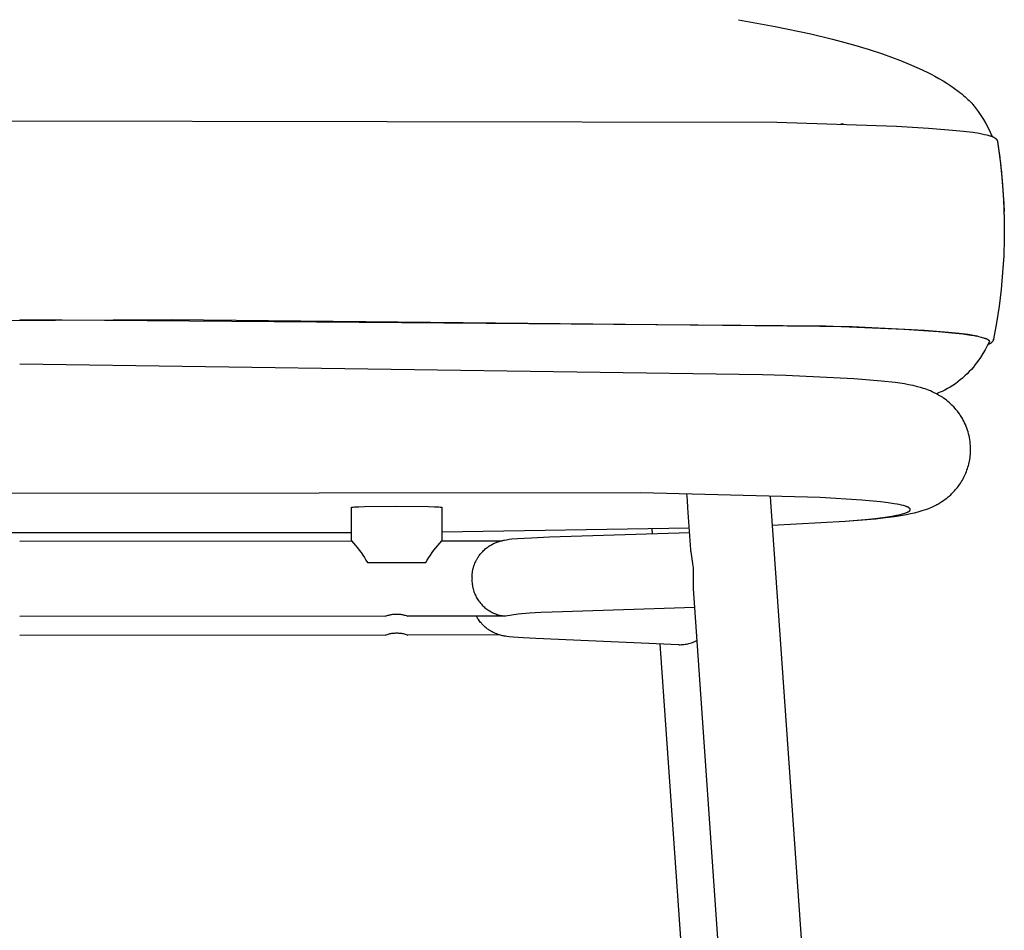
# Model space of a CAD drawing. Header units: millimetres. Extents: x 5000 to 6329, y 0 to 1857.
# Tile 6 of 9: x 5270 to 5532, y 1298 to 1540. Entities that reach past the tile are written whole.
import ezdxf

# ---------------------------------------------------------------- set-up
doc = ezdxf.new("R2010")
doc.units = ezdxf.units.MM
doc.layers.add('Archiv', color=7, linetype='Continuous', true_color=0x000000)
doc.layers.add('Make2D$Sichtbar$Kurven', color=7, linetype='Continuous', true_color=0x000000)

msp = doc.modelspace()

# ---------------------------------------------------------------- linework, layer by layer
at = {"layer": 'Archiv'}
for p, q in [((5447.63, 1412.28), (5447.51, 1414.05)), ((5402.71, 1382.06), (5399.35, 1381.53))]:
    msp.add_line(p, q, dxfattribs=at)
at = {"layer": 'Make2D$Sichtbar$Kurven', "color": 18, "lineweight": -3, "true_color": 0x000000}
for p, q in [((5461.2, 1539.8), (5470.88, 1538.02)), ((5470.88, 1538.02), (5480.36, 1536)), ((5480.36, 1536), (5486.08, 1534.61)), ((5486.08, 1534.61), (5491.68, 1533.1)), ((5491.68, 1533.1), (5495.55, 1531.95)), ((5495.55, 1531.95), (5499.36, 1530.71)), ((5499.36, 1530.71), (5501.76, 1529.86)), ((5501.76, 1529.86), (5504.13, 1528.97)), ((5504.13, 1528.97), (5506.47, 1528.03)), ((5506.47, 1528.03), (5509.1, 1526.88)), ((5509.1, 1526.88), (5511.22, 1525.87)), ((5511.22, 1525.87), (5512.26, 1525.34)), ((5512.26, 1525.34), (5513.28, 1524.81)), ((5513.28, 1524.81), (5514.37, 1524.2)), ((5514.37, 1524.2), (5515.44, 1523.57)), ((5515.44, 1523.57), (5516.49, 1522.93)), ((5516.49, 1522.93), (5517.51, 1522.26)), ((5517.51, 1522.26), (5518.51, 1521.56)), ((5518.51, 1521.56), (5519.47, 1520.85)), ((5519.47, 1520.85), (5519.94, 1520.48)), ((5519.94, 1520.48), (5520.4, 1520.1)), ((5520.4, 1520.1), (5520.86, 1519.72)), ((5520.86, 1519.72), (5521.3, 1519.33)), ((5521.3, 1519.33), (5521.66, 1519)), ((5521.66, 1519), (5522.02, 1518.66)), ((5522.02, 1518.66), (5522.36, 1518.32)), ((5522.36, 1518.32), (5522.71, 1517.97)), ((5522.71, 1517.97), (5523.04, 1517.61)), ((5523.04, 1517.61), (5523.37, 1517.25)), ((5523.37, 1517.25), (5523.68, 1516.88)), ((5523.68, 1516.88), (5523.99, 1516.51)), ((5523.99, 1516.51), (5524, 1516.5)), ((5524, 1516.5), (5524.75, 1515.46)), ((5524.75, 1515.46), (5525.47, 1514.4)), ((5112.14, 1513.28), (5471.36, 1512.58)), ((5471.36, 1512.58), (5503.14, 1511.53)), ((5525.47, 1514.4), (5526.16, 1513.32)), ((5526.16, 1513.32), (5526.8, 1512.21)), ((5489.01, 1512.1), (5488.31, 1512.07)), ((5503.14, 1511.53), (5511.56, 1511.04)), ((5511.56, 1511.04), (5517.99, 1510.52)), ((5517.99, 1510.52), (5520.91, 1510.22)), ((5520.91, 1510.22), (5523.31, 1509.91)), ((5523.31, 1509.91), (5525.04, 1509.65)), ((5526.8, 1512.21), (5527.41, 1511.09)), ((5527.41, 1511.09), (5527.98, 1509.94)), ((5527.98, 1509.94), (5528.51, 1508.77)), ((5525.04, 1509.65), (5525.78, 1509.51)), ((5525.78, 1509.51), (5526.45, 1509.37)), ((5526.45, 1509.37), (5527.04, 1509.23)), ((5527.04, 1509.23), (5527.32, 1509.16)), ((5527.32, 1509.16), (5527.57, 1509.09)), ((5527.57, 1509.09), (5527.82, 1509.02)), ((5527.82, 1509.02), (5528.04, 1508.95)), ((5528.04, 1508.95), (5528.25, 1508.87)), ((5528.25, 1508.87), (5528.45, 1508.8)), ((5528.45, 1508.8), (5528.63, 1508.72)), ((5528.63, 1508.72), (5528.72, 1508.68)), ((5528.72, 1508.68), (5528.81, 1508.64)), ((5528.81, 1508.64), (5528.89, 1508.6)), ((5528.89, 1508.6), (5528.97, 1508.56)), ((5528.97, 1508.56), (5529.04, 1508.52)), ((5529.04, 1508.52), (5529.12, 1508.47)), ((5529.12, 1508.47), (5529.19, 1508.43)), ((5529.19, 1508.43), (5529.26, 1508.38)), ((5529.26, 1508.38), (5529.29, 1508.35)), ((5529.29, 1508.35), (5529.33, 1508.33)), ((5529.33, 1508.33), (5529.36, 1508.3)), ((5529.36, 1508.3), (5529.39, 1508.28)), ((5529.39, 1508.28), (5529.43, 1508.25)), ((5529.43, 1508.25), (5529.46, 1508.22)), ((5529.46, 1508.22), (5529.49, 1508.19)), ((5529.49, 1508.19), (5529.52, 1508.16)), ((5529.52, 1508.16), (5529.55, 1508.13)), ((5529.55, 1508.13), (5529.58, 1508.1)), ((5529.58, 1508.1), (5529.61, 1508.06)), ((5529.61, 1508.06), (5529.64, 1508.03)), ((5529.64, 1508.03), (5529.66, 1508)), ((5529.66, 1508), (5529.69, 1507.97)), ((5529.69, 1507.97), (5529.71, 1507.94)), ((5529.71, 1507.94), (5529.73, 1507.9)), ((5529.73, 1507.9), (5529.75, 1507.87)), ((5529.75, 1507.87), (5529.77, 1507.83)), ((5529.77, 1507.83), (5529.79, 1507.79)), ((5529.79, 1507.79), (5529.81, 1507.76)), ((5529.81, 1507.76), (5529.83, 1507.72)), ((5529.83, 1507.72), (5529.84, 1507.68)), ((5529.84, 1507.68), (5529.86, 1507.64)), ((5529.86, 1507.64), (5529.86, 1507.62)), ((5529.86, 1507.62), (5529.87, 1507.6)), ((5529.87, 1507.6), (5529.88, 1507.58)), ((5529.88, 1507.58), (5529.88, 1507.56)), ((5529.88, 1507.56), (5529.89, 1507.54)), ((5529.89, 1507.54), (5529.89, 1507.52)), ((5529.89, 1507.52), (5529.9, 1507.5)), ((5529.9, 1507.5), (5529.9, 1507.48)), ((5529.9, 1507.48), (5529.9, 1507.46)), ((5529.9, 1507.46), (5529.91, 1507.44)), ((5529.9, 1507.44), (5530.61, 1502.3)), ((5529.91, 1507.38), (5530.49, 1503.27)), ((5530.6, 1502.4), (5530.77, 1500.88)), ((5530.61, 1502.3), (5531.14, 1497.14)), ((5530.84, 1500.23), (5531.17, 1496.81)), ((5531.14, 1497.14), (5531.5, 1491.97)), ((5531.17, 1496.81), (5531.42, 1493.39)), ((5531.44, 1493.05), (5531.54, 1491.12)), ((5531.5, 1491.97), (5531.68, 1486.78)), ((5531.55, 1490.93), (5531.62, 1488.92)), ((5531.65, 1488.13), (5531.68, 1486.74)), ((5531.68, 1486.78), (5531.68, 1481.6)), ((5531.68, 1486.67), (5531.7, 1484.54)), ((5531.7, 1484.53), (5531.69, 1482.37)), ((5531.68, 1481.6), (5531.53, 1477.14)), ((5531.53, 1477.14), (5531.26, 1472.68)), ((5531.26, 1472.68), (5530.86, 1468.24)), ((5530.86, 1468.24), (5530.32, 1463.81)), ((5530.32, 1463.81), (5529.66, 1459.39)), ((5310.69, 1460.19), (5056.71, 1458.5)), ((5270.48, 1460.26), (5484.25, 1458.54)), ((5491.38, 1458.27), (5310.69, 1460.19)), ((5484.25, 1458.54), (5505.01, 1457.69)), ((5510.51, 1457.32), (5491.38, 1458.27)), ((5505.01, 1457.69), (5514.27, 1457.07)), ((5529.66, 1459.39), (5528.87, 1455)), ((5516.87, 1456.81), (5510.51, 1457.32)), ((5514.27, 1457.07), (5517.8, 1456.74)), ((5519.73, 1456.52), (5516.87, 1456.81)), ((5517.8, 1456.74), (5520.7, 1456.42)), ((5522.09, 1456.22), (5519.73, 1456.52)), ((5520.7, 1456.42), (5522.78, 1456.12)), ((5523.42, 1456.01), (5522.09, 1456.22)), ((5522.78, 1456.12), (5523.67, 1455.97)), ((5524.55, 1455.81), (5523.42, 1456.01)), ((5523.67, 1455.97), (5524.45, 1455.83)), ((5524.55, 1455.81), (5524.55, 1455.81)), ((5524.55, 1455.81), (5525.19, 1455.67)), ((5525.19, 1455.67), (5525.53, 1455.58)), ((5525.53, 1455.58), (5525.85, 1455.5)), ((5525.85, 1455.5), (5526.14, 1455.42)), ((5526.14, 1455.42), (5526.4, 1455.33)), ((5526.4, 1455.33), (5526.64, 1455.25)), ((5526.64, 1455.25), (5526.75, 1455.21)), ((5526.75, 1455.21), (5526.85, 1455.17)), ((5526.85, 1455.17), (5526.95, 1455.12)), ((5526.95, 1455.12), (5527.04, 1455.08)), ((5527.04, 1455.08), (5527.13, 1455.04)), ((5527.13, 1455.04), (5527.21, 1455)), ((5527.21, 1455), (5527.28, 1454.96)), ((5528.86, 1454.94), (5528.87, 1455)), ((5527.16, 1453.21), (5526.59, 1452.18)), ((5527.69, 1454.26), (5527.16, 1453.21)), ((5527.28, 1454.96), (5527.31, 1454.93)), ((5527.31, 1454.93), (5527.35, 1454.91)), ((5527.35, 1454.91), (5527.38, 1454.89)), ((5527.44, 1453.64), (5527.37, 1453.62)), ((5527.38, 1454.89), (5527.41, 1454.87)), ((5527.41, 1454.87), (5527.44, 1454.85)), ((5527.44, 1454.85), (5527.47, 1454.83)), ((5527.51, 1453.66), (5527.44, 1453.64)), ((5527.47, 1454.83), (5527.49, 1454.81)), ((5527.49, 1454.81), (5527.52, 1454.79)), ((5527.58, 1453.68), (5527.51, 1453.66)), ((5527.52, 1454.79), (5527.54, 1454.77)), ((5527.54, 1454.77), (5527.56, 1454.75)), ((5527.56, 1454.75), (5527.58, 1454.72)), ((5527.58, 1454.72), (5527.6, 1454.7)), ((5527.65, 1453.71), (5527.58, 1453.68)), ((5527.6, 1454.7), (5527.61, 1454.69)), ((5527.61, 1454.69), (5527.62, 1454.68)), ((5527.62, 1454.68), (5527.63, 1454.67)), ((5527.63, 1454.67), (5527.64, 1454.66)), ((5527.64, 1454.66), (5527.65, 1454.65)), ((5527.65, 1454.65), (5527.65, 1454.64)), ((5527.65, 1454.64), (5527.66, 1454.63)), ((5527.72, 1453.74), (5527.65, 1453.71)), ((5527.66, 1454.63), (5527.67, 1454.62)), ((5527.67, 1454.62), (5527.68, 1454.61)), ((5527.68, 1454.61), (5527.68, 1454.6)), ((5527.68, 1454.6), (5527.69, 1454.59)), ((5527.69, 1454.59), (5527.69, 1454.58)), ((5527.69, 1454.58), (5527.7, 1454.57)), ((5527.73, 1454.41), (5527.69, 1454.26)), ((5527.7, 1454.57), (5527.7, 1454.56)), ((5527.7, 1454.56), (5527.71, 1454.55)), ((5527.71, 1454.55), (5527.71, 1454.53)), ((5527.71, 1454.53), (5527.71, 1454.52)), ((5527.71, 1454.52), (5527.72, 1454.51)), ((5527.72, 1454.51), (5527.72, 1454.5)), ((5527.72, 1454.5), (5527.72, 1454.49)), ((5527.72, 1454.49), (5527.73, 1454.48)), ((5527.79, 1453.77), (5527.72, 1453.74)), ((5527.73, 1454.48), (5527.73, 1454.47)), ((5527.73, 1454.47), (5527.73, 1454.46)), ((5527.73, 1454.46), (5527.73, 1454.45)), ((5527.73, 1454.45), (5527.73, 1454.44)), ((5527.73, 1454.44), (5527.73, 1454.43)), ((5527.73, 1454.43), (5527.73, 1454.42)), ((5527.73, 1454.42), (5527.73, 1454.41)), ((5527.86, 1453.8), (5527.79, 1453.77)), ((5527.92, 1453.84), (5527.86, 1453.8)), ((5527.98, 1453.87), (5527.92, 1453.84)), ((5528.05, 1453.91), (5527.98, 1453.87)), ((5528.11, 1453.96), (5528.05, 1453.91)), ((5528.17, 1454), (5528.11, 1453.96)), ((5528.23, 1454.05), (5528.17, 1454)), ((5528.28, 1454.1), (5528.23, 1454.05)), ((5528.34, 1454.15), (5528.28, 1454.1)), ((5528.39, 1454.2), (5528.34, 1454.15)), ((5528.44, 1454.25), (5528.39, 1454.2)), ((5528.49, 1454.31), (5528.44, 1454.25)), ((5528.54, 1454.37), (5528.49, 1454.31)), ((5528.58, 1454.42), (5528.54, 1454.37)), ((5528.62, 1454.48), (5528.58, 1454.42)), ((5528.67, 1454.55), (5528.62, 1454.48)), ((5528.7, 1454.61), (5528.67, 1454.55)), ((5528.74, 1454.67), (5528.7, 1454.61)), ((5528.77, 1454.74), (5528.74, 1454.67)), ((5528.81, 1454.81), (5528.77, 1454.74)), ((5528.84, 1454.88), (5528.81, 1454.81)), ((5528.86, 1454.94), (5528.84, 1454.88)), ((5525.36, 1450.19), (5524.69, 1449.22)), ((5525.99, 1451.18), (5525.36, 1450.19)), ((5526.59, 1452.18), (5525.99, 1451.18)), ((5523.49, 1447.63), (5522.97, 1447.01)), ((5524, 1448.27), (5523.49, 1447.63)), ((5524.69, 1449.22), (5524, 1448.27)), ((5473.75, 1445.41), (5467.58, 1445.6)), ((5491.8, 1444.53), (5473.75, 1445.41)), ((5499.15, 1443.92), (5491.8, 1444.53)), ((5520.65, 1444.71), (5520.02, 1444.19)), ((5521.26, 1445.26), (5520.65, 1444.71)), ((5521.85, 1445.82), (5521.26, 1445.26)), ((5522.42, 1446.41), (5521.85, 1445.82)), ((5522.97, 1447.01), (5522.42, 1446.41)), ((5502.77, 1443.5), (5499.15, 1443.92)), ((5505.2, 1443.13), (5502.77, 1443.5)), ((5506.3, 1442.93), (5505.2, 1443.13)), ((5507.48, 1442.69), (5506.3, 1442.93)), ((5508.66, 1442.41), (5507.48, 1442.69)), ((5509.44, 1442.2), (5508.66, 1442.41)), ((5510.26, 1441.95), (5509.44, 1442.2)), ((5510.68, 1441.81), (5510.26, 1441.95)), ((5516.64, 1441.91), (5515.92, 1441.53)), ((5517.35, 1442.32), (5516.64, 1441.91)), ((5518.04, 1442.75), (5517.35, 1442.32)), ((5518.72, 1443.21), (5518.04, 1442.75)), ((5519.38, 1443.69), (5518.72, 1443.21)), ((5520.02, 1444.19), (5519.38, 1443.69)), ((5511.13, 1441.65), (5510.68, 1441.81)), ((5511.59, 1441.48), (5511.13, 1441.65)), ((5512.08, 1441.28), (5511.59, 1441.48)), ((5512.58, 1441.06), (5512.08, 1441.28)), ((5513.12, 1440.81), (5512.58, 1441.06)), ((5513.68, 1440.53), (5513.12, 1440.81)), ((5513.98, 1440.37), (5513.68, 1440.53)), ((5514.45, 1440.83), (5513.69, 1440.52)), ((5514.28, 1440.19), (5513.98, 1440.37)), ((5514.6, 1440.01), (5514.28, 1440.19)), ((5515.19, 1441.17), (5514.45, 1440.83)), ((5514.92, 1439.81), (5514.6, 1440.01)), ((5515.26, 1439.59), (5514.92, 1439.81)), ((5515.92, 1441.53), (5515.19, 1441.17)), ((5515.6, 1439.35), (5515.26, 1439.59)), ((5515.97, 1439.09), (5515.6, 1439.35)), ((5516.35, 1438.8), (5515.97, 1439.09)), ((5516.74, 1438.49), (5516.35, 1438.8)), ((5517.14, 1438.15), (5516.74, 1438.49)), ((5517.52, 1437.8), (5517.14, 1438.15)), ((5517.91, 1437.42), (5517.52, 1437.8)), ((5518.29, 1437.03), (5517.91, 1437.42)), ((5518.67, 1436.61), (5518.29, 1437.03)), ((5518.86, 1436.39), (5518.67, 1436.61)), ((5519.05, 1436.16), (5518.86, 1436.39)), ((5519.24, 1435.93), (5519.05, 1436.16)), ((5519.43, 1435.68), (5519.24, 1435.93)), ((5519.77, 1435.22), (5519.43, 1435.68)), ((5519.93, 1434.98), (5519.77, 1435.22)), ((5520.1, 1434.73), (5519.93, 1434.98)), ((5520.26, 1434.48), (5520.1, 1434.73)), ((5520.41, 1434.22), (5520.26, 1434.48)), ((5520.57, 1433.96), (5520.41, 1434.22)), ((5520.72, 1433.69), (5520.57, 1433.96)), ((5520.95, 1433.25), (5520.72, 1433.69)), ((5521.17, 1432.81), (5520.95, 1433.25)), ((5521.38, 1432.35), (5521.17, 1432.81)), ((5521.58, 1431.88), (5521.38, 1432.35)), ((5521.76, 1431.41), (5521.58, 1431.88)), ((5521.93, 1430.92), (5521.76, 1431.41)), ((5522.09, 1430.42), (5521.93, 1430.92)), ((5522.23, 1429.9), (5522.09, 1430.42)), ((5522.35, 1429.4), (5522.23, 1429.9)), ((5522.46, 1428.9), (5522.35, 1429.4)), ((5522.55, 1428.39), (5522.46, 1428.9)), ((5522.62, 1427.88), (5522.55, 1428.39)), ((5522.68, 1427.36), (5522.62, 1427.88)), ((5522.73, 1426.84), (5522.68, 1427.36)), ((5522.75, 1426.31), (5522.73, 1426.84)), ((5522.76, 1425.79), (5522.75, 1426.31)), ((5522.6, 1423.53), (5522.66, 1423.96)), ((5522.66, 1423.96), (5522.7, 1424.39)), ((5522.7, 1424.39), (5522.73, 1424.82)), ((5522.73, 1424.82), (5522.75, 1425.25)), ((5522.75, 1425.25), (5522.76, 1425.79)), ((5521.94, 1420.67), (5522.06, 1421.07)), ((5522.06, 1421.07), (5522.18, 1421.47)), ((5522.18, 1421.47), (5522.28, 1421.87)), ((5522.28, 1421.87), (5522.38, 1422.28)), ((5522.38, 1422.28), (5522.46, 1422.69)), ((5522.46, 1422.69), (5522.54, 1423.11)), ((5522.54, 1423.11), (5522.6, 1423.53)), ((5520.98, 1418.38), (5521.17, 1418.77)), ((5521.17, 1418.77), (5521.34, 1419.14)), ((5521.34, 1419.14), (5521.51, 1419.51)), ((5521.51, 1419.51), (5521.66, 1419.89)), ((5521.66, 1419.89), (5521.8, 1420.28)), ((5521.8, 1420.28), (5521.94, 1420.67)), ((5519.26, 1415.68), (5519.44, 1415.92)), ((5519.44, 1415.92), (5519.68, 1416.24)), ((5519.68, 1416.24), (5519.91, 1416.57)), ((5519.91, 1416.57), (5520.14, 1416.91)), ((5520.14, 1416.91), (5520.36, 1417.26)), ((5520.36, 1417.26), (5520.57, 1417.62)), ((5520.57, 1417.62), (5520.78, 1417.99)), ((5520.78, 1417.99), (5520.98, 1418.38)), ((5435.3, 1414.25), (5087.9, 1413.95)), ((5482.85, 1413.03), (5435.3, 1414.25)), ((5469.61, 1413.38), (5469.71, 1411.83)), ((5516.82, 1413.16), (5517.06, 1413.36)), ((5517.06, 1413.36), (5517.48, 1413.74)), ((5517.48, 1413.74), (5517.7, 1413.95)), ((5517.7, 1413.95), (5517.91, 1414.16)), ((5517.91, 1414.16), (5518.31, 1414.57)), ((5518.31, 1414.57), (5518.51, 1414.78)), ((5518.51, 1414.78), (5518.7, 1415.01)), ((5518.7, 1415.01), (5519.08, 1415.45)), ((5519.08, 1415.45), (5519.26, 1415.68)), ((5360.44, 1410.54), (5362, 1410.59)), ((5362, 1410.59), (5370.48, 1410.69)), ((5370.48, 1410.69), (5378.97, 1410.59)), ((5378.97, 1410.59), (5380.53, 1410.54)), ((5447.77, 1410.29), (5447.63, 1412.28)), ((5469.71, 1411.83), (5493.92, 1065.16)), ((5493.9, 1412.34), (5482.85, 1413.03)), ((5498.87, 1411.86), (5493.9, 1412.34)), ((5500.86, 1411.61), (5498.87, 1411.86)), ((5502.45, 1411.37), (5500.86, 1411.61)), ((5503.18, 1411.25), (5502.45, 1411.37)), ((5503.83, 1411.12), (5503.18, 1411.25)), ((5504.42, 1410.98), (5503.83, 1411.12)), ((5504.94, 1410.85), (5504.42, 1410.98)), ((5505.21, 1410.77), (5504.94, 1410.85)), ((5505.46, 1410.69), (5505.21, 1410.77)), ((5505.68, 1410.62), (5505.46, 1410.69)), ((5505.78, 1410.58), (5505.68, 1410.62)), ((5505.88, 1410.54), (5505.78, 1410.58)), ((5512.47, 1410.47), (5512.97, 1410.7)), ((5512.97, 1410.7), (5513.51, 1410.97)), ((5513.51, 1410.97), (5513.8, 1411.12)), ((5513.8, 1411.12), (5514.1, 1411.28)), ((5514.1, 1411.28), (5514.61, 1411.58)), ((5514.61, 1411.58), (5514.87, 1411.74)), ((5514.87, 1411.74), (5515.15, 1411.92)), ((5515.15, 1411.92), (5515.59, 1412.22)), ((5515.59, 1412.22), (5516.05, 1412.55)), ((5516.05, 1412.55), (5516.43, 1412.84)), ((5516.43, 1412.84), (5516.82, 1413.16)), ((5358.48, 1410.37), (5358.48, 1410.38)), ((5358.48, 1410.38), (5358.49, 1410.38)), ((5358.48, 1410.37), (5358.48, 1410.37)), ((5358.48, 1401.49), (5358.48, 1410.37)), ((5358.49, 1410.38), (5358.5, 1410.39)), ((5358.49, 1410.38), (5358.49, 1410.38)), ((5358.49, 1410.38), (5358.49, 1410.38)), ((5358.49, 1410.38), (5358.49, 1410.38)), ((5358.49, 1410.38), (5358.49, 1410.38)), ((5358.5, 1410.39), (5358.5, 1410.39)), ((5358.5, 1410.39), (5358.5, 1410.39)), ((5358.5, 1410.39), (5358.51, 1410.39)), ((5358.51, 1410.39), (5358.52, 1410.4)), ((5358.51, 1410.39), (5358.51, 1410.39)), ((5358.52, 1410.4), (5358.52, 1410.4)), ((5358.52, 1410.4), (5358.53, 1410.4)), ((5358.53, 1410.4), (5358.53, 1410.4)), ((5358.53, 1410.4), (5358.55, 1410.4)), ((5358.55, 1410.4), (5358.56, 1410.41)), ((5358.56, 1410.41), (5358.58, 1410.41)), ((5358.58, 1410.41), (5358.59, 1410.42)), ((5358.59, 1410.42), (5358.64, 1410.42)), ((5358.64, 1410.42), (5358.68, 1410.43)), ((5358.68, 1410.43), (5358.8, 1410.44)), ((5358.8, 1410.44), (5358.95, 1410.46)), ((5358.95, 1410.46), (5359.33, 1410.49)), ((5359.33, 1410.49), (5360.44, 1410.54)), ((5380.53, 1410.54), (5381.64, 1410.49)), ((5381.64, 1410.49), (5382.02, 1410.46)), ((5382.02, 1410.46), (5382.17, 1410.44)), ((5382.17, 1410.44), (5382.28, 1410.43)), ((5382.28, 1410.43), (5382.33, 1410.42)), ((5382.33, 1410.42), (5382.37, 1410.42)), ((5382.37, 1410.42), (5382.39, 1410.41)), ((5382.39, 1410.41), (5382.41, 1410.41)), ((5382.41, 1410.41), (5382.42, 1410.4)), ((5382.42, 1410.4), (5382.44, 1410.4)), ((5382.44, 1410.4), (5382.44, 1410.4)), ((5382.44, 1410.4), (5382.45, 1410.4)), ((5382.45, 1410.4), (5382.45, 1410.4)), ((5382.45, 1410.4), (5382.46, 1410.39)), ((5382.46, 1410.39), (5382.46, 1410.39)), ((5382.46, 1410.39), (5382.46, 1410.39)), ((5382.46, 1410.39), (5382.47, 1410.39)), ((5382.47, 1410.39), (5382.47, 1410.39)), ((5382.47, 1410.39), (5382.47, 1410.38)), ((5382.47, 1410.38), (5382.48, 1410.38)), ((5382.48, 1410.38), (5382.48, 1410.38)), ((5382.48, 1410.38), (5382.48, 1410.38)), ((5382.48, 1410.38), (5382.48, 1410.38)), ((5382.48, 1410.38), (5382.48, 1410.38)), ((5382.48, 1410.38), (5382.48, 1410.37)), ((5382.48, 1410.37), (5382.48, 1410.37)), ((5382.48, 1410.37), (5382.48, 1401.51)), ((5448.55, 1399.12), (5447.77, 1410.29)), ((5500.07, 1407.82), (5501.89, 1408.09)), ((5500.22, 1407.7), (5502.58, 1408.01)), ((5501.89, 1408.09), (5503.13, 1408.32)), ((5502.58, 1408.01), (5504.73, 1408.34)), ((5503.13, 1408.32), (5503.68, 1408.43)), ((5503.68, 1408.43), (5504.18, 1408.54)), ((5504.18, 1408.54), (5504.63, 1408.65)), ((5504.63, 1408.65), (5505.04, 1408.77)), ((5504.73, 1408.34), (5505.78, 1408.53)), ((5505.04, 1408.77), (5505.32, 1408.85)), ((5505.32, 1408.85), (5505.57, 1408.94)), ((5505.57, 1408.94), (5505.73, 1408.99)), ((5505.73, 1408.99), (5505.87, 1409.05)), ((5505.78, 1408.53), (5506.81, 1408.73)), ((5505.87, 1409.05), (5506.01, 1409.11)), ((5505.98, 1410.5), (5505.88, 1410.54)), ((5506.06, 1410.46), (5505.98, 1410.5)), ((5506.01, 1409.11), (5506.13, 1409.17)), ((5506.15, 1410.42), (5506.06, 1410.46)), ((5506.13, 1409.17), (5506.19, 1409.19)), ((5506.22, 1410.38), (5506.15, 1410.42)), ((5506.19, 1409.19), (5506.24, 1409.22)), ((5506.3, 1410.34), (5506.22, 1410.38)), ((5506.24, 1409.22), (5506.29, 1409.25)), ((5506.29, 1409.25), (5506.34, 1409.28)), ((5506.33, 1410.32), (5506.3, 1410.34)), ((5506.36, 1410.3), (5506.33, 1410.32)), ((5506.34, 1409.28), (5506.39, 1409.31)), ((5506.4, 1410.28), (5506.36, 1410.3)), ((5506.39, 1409.31), (5506.43, 1409.34)), ((5506.43, 1410.26), (5506.4, 1410.28)), ((5506.45, 1410.24), (5506.43, 1410.26)), ((5506.43, 1409.34), (5506.47, 1409.37)), ((5506.48, 1410.22), (5506.45, 1410.24)), ((5506.47, 1409.37), (5506.51, 1409.39)), ((5506.5, 1410.2), (5506.48, 1410.22)), ((5506.53, 1410.18), (5506.5, 1410.2)), ((5506.51, 1409.39), (5506.53, 1409.41)), ((5506.55, 1410.16), (5506.53, 1410.18)), ((5506.53, 1409.41), (5506.55, 1409.42)), ((5506.57, 1410.15), (5506.55, 1410.16)), ((5506.55, 1409.42), (5506.56, 1409.44)), ((5506.56, 1409.44), (5506.58, 1409.45)), ((5506.58, 1410.13), (5506.57, 1410.15)), ((5506.6, 1410.11), (5506.58, 1410.13)), ((5506.58, 1409.45), (5506.59, 1409.47)), ((5506.59, 1409.47), (5506.61, 1409.48)), ((5506.62, 1410.1), (5506.6, 1410.11)), ((5506.61, 1409.48), (5506.62, 1409.5)), ((5506.63, 1410.08), (5506.62, 1410.1)), ((5506.62, 1409.5), (5506.64, 1409.51)), ((5506.65, 1410.06), (5506.63, 1410.08)), ((5506.64, 1409.51), (5506.65, 1409.52)), ((5506.66, 1410.05), (5506.65, 1410.06)), ((5506.65, 1409.52), (5506.66, 1409.54)), ((5506.68, 1410.03), (5506.66, 1410.05)), ((5506.66, 1409.54), (5506.67, 1409.55)), ((5506.67, 1409.55), (5506.68, 1409.57)), ((5506.68, 1410.02), (5506.68, 1410.03)), ((5506.69, 1410.01), (5506.68, 1410.02)), ((5506.68, 1409.57), (5506.69, 1409.58)), ((5506.69, 1410), (5506.69, 1410.01)), ((5506.7, 1409.99), (5506.69, 1410)), ((5506.69, 1409.58), (5506.7, 1409.6)), ((5506.71, 1409.99), (5506.7, 1409.99)), ((5506.7, 1409.6), (5506.71, 1409.61)), ((5506.71, 1409.98), (5506.71, 1409.99)), ((5506.72, 1409.97), (5506.71, 1409.98)), ((5506.71, 1409.61), (5506.72, 1409.62)), ((5506.72, 1409.96), (5506.72, 1409.97)), ((5506.72, 1409.95), (5506.72, 1409.96)), ((5506.73, 1409.94), (5506.72, 1409.95)), ((5506.72, 1409.63), (5506.73, 1409.64)), ((5506.72, 1409.62), (5506.72, 1409.63)), ((5506.73, 1409.93), (5506.73, 1409.94)), ((5506.74, 1409.92), (5506.73, 1409.93)), ((5506.73, 1409.65), (5506.74, 1409.66)), ((5506.73, 1409.64), (5506.73, 1409.65)), ((5506.74, 1409.91), (5506.74, 1409.92)), ((5506.74, 1409.9), (5506.74, 1409.91)), ((5506.75, 1409.89), (5506.74, 1409.9)), ((5506.74, 1409.68), (5506.75, 1409.69)), ((5506.74, 1409.67), (5506.74, 1409.68)), ((5506.74, 1409.66), (5506.74, 1409.67)), ((5506.75, 1409.88), (5506.75, 1409.89)), ((5506.75, 1409.87), (5506.75, 1409.88)), ((5506.76, 1409.86), (5506.75, 1409.87)), ((5506.75, 1409.71), (5506.76, 1409.72)), ((5506.75, 1409.7), (5506.75, 1409.71)), ((5506.75, 1409.69), (5506.75, 1409.7)), ((5506.76, 1409.85), (5506.76, 1409.86)), ((5506.76, 1409.84), (5506.76, 1409.85)), ((5506.76, 1409.83), (5506.76, 1409.84)), ((5506.76, 1409.82), (5506.76, 1409.83)), ((5506.76, 1409.81), (5506.76, 1409.82)), ((5506.76, 1409.8), (5506.76, 1409.81)), ((5506.76, 1409.79), (5506.76, 1409.8)), ((5506.76, 1409.78), (5506.76, 1409.79)), ((5506.76, 1409.77), (5506.76, 1409.78)), ((5506.76, 1409.76), (5506.76, 1409.77)), ((5506.76, 1409.75), (5506.76, 1409.76)), ((5506.76, 1409.74), (5506.76, 1409.75)), ((5506.76, 1409.73), (5506.76, 1409.74)), ((5506.76, 1409.72), (5506.76, 1409.73)), ((5506.81, 1408.73), (5507.83, 1408.96)), ((5507.83, 1408.96), (5508.86, 1409.22)), ((5508.86, 1409.22), (5509.39, 1409.37)), ((5509.39, 1409.37), (5509.95, 1409.53)), ((5509.95, 1409.53), (5510.52, 1409.72)), ((5510.52, 1409.72), (5511.12, 1409.93)), ((5511.12, 1409.93), (5511.67, 1410.13)), ((5511.67, 1410.13), (5512.06, 1410.29)), ((5512.06, 1410.29), (5512.47, 1410.47)), ((5470.14, 1405.64), (5489.45, 1406.69)), ((5470.15, 1405.66), (5489.46, 1406.75)), ((5489.45, 1406.69), (5497.5, 1407.39)), ((5489.46, 1406.75), (5494.77, 1407.2)), ((5494.77, 1407.2), (5497.4, 1407.48)), ((5497.4, 1407.48), (5500.07, 1407.82)), ((5497.5, 1407.39), (5500.22, 1407.7)), ((5358.48, 1403.6), (5182.49, 1403.6)), ((5448.15, 1404.9), (5382.48, 1403.79)), ((5411.07, 1402.53), (5448.23, 1403.75)), ((5438.38, 1403.43), (5438.29, 1404.65)), ((5270.49, 1401.41), (5358.49, 1401.49)), ((5358.48, 1401.49), (5360.1, 1399.63)), ((5380.85, 1399.63), (5382.48, 1401.51)), ((5382.48, 1401.52), (5398.57, 1401.53)), ((5394.97, 1400.09), (5395.22, 1400.25)), ((5395.22, 1400.25), (5395.47, 1400.4)), ((5395.47, 1400.4), (5395.71, 1400.54)), ((5395.71, 1400.54), (5395.95, 1400.67)), ((5395.95, 1400.67), (5396.19, 1400.79)), ((5396.19, 1400.79), (5396.42, 1400.9)), ((5396.42, 1400.9), (5396.65, 1401)), ((5396.65, 1401), (5396.88, 1401.09)), ((5396.88, 1401.09), (5397.09, 1401.17)), ((5397.09, 1401.17), (5397.4, 1401.28)), ((5397.4, 1401.28), (5397.68, 1401.37)), ((5397.68, 1401.37), (5397.91, 1401.45)), ((5397.91, 1401.45), (5398.14, 1401.51)), ((5398.14, 1401.51), (5398.52, 1401.6)), ((5398.52, 1401.6), (5398.83, 1401.67)), ((5398.83, 1401.67), (5399.13, 1401.73)), ((5399.13, 1401.73), (5399.65, 1401.82)), ((5399.65, 1401.82), (5400.36, 1401.92)), ((5400.36, 1401.92), (5401.05, 1402)), ((5401.05, 1402), (5402.55, 1402.13)), ((5402.55, 1402.13), (5406.28, 1402.34)), ((5406.28, 1402.34), (5411.07, 1402.53)), ((5360.1, 1399.63), (5360.59, 1399.02)), ((5360.59, 1399.02), (5361.06, 1398.38)), ((5361.06, 1398.38), (5361.51, 1397.74)), ((5361.51, 1397.74), (5361.94, 1397.08)), ((5379.02, 1397.08), (5379.45, 1397.74)), ((5379.45, 1397.74), (5379.9, 1398.38)), ((5379.9, 1398.38), (5380.37, 1399.02)), ((5380.37, 1399.02), (5380.85, 1399.63)), ((5392.18, 1397.3), (5392.33, 1397.51)), ((5392.33, 1397.51), (5392.48, 1397.72)), ((5392.48, 1397.72), (5392.64, 1397.93)), ((5392.64, 1397.93), (5392.8, 1398.13)), ((5392.8, 1398.13), (5392.97, 1398.33)), ((5392.97, 1398.33), (5393.14, 1398.52)), ((5393.14, 1398.52), (5393.32, 1398.71)), ((5393.32, 1398.71), (5393.54, 1398.93)), ((5393.54, 1398.93), (5393.77, 1399.15)), ((5393.77, 1399.15), (5394, 1399.35)), ((5394, 1399.35), (5394.24, 1399.55)), ((5394.24, 1399.55), (5394.48, 1399.74)), ((5394.48, 1399.74), (5394.73, 1399.92)), ((5394.73, 1399.92), (5394.97, 1400.09)), ((5448.58, 1398.79), (5448.55, 1399.12)), ((5448.6, 1398.52), (5448.58, 1398.79)), ((5448.67, 1397.97), (5448.6, 1398.52)), ((5449.08, 1395.49), (5448.67, 1397.97)), ((5361.94, 1397.08), (5362.35, 1396.4)), ((5362.35, 1396.4), (5362.73, 1395.72)), ((5362.73, 1395.72), (5370.48, 1395.79)), ((5370.48, 1395.79), (5378.22, 1395.72)), ((5378.22, 1395.72), (5378.61, 1396.4)), ((5378.61, 1396.4), (5379.02, 1397.08)), ((5390.98, 1394.83), (5391.05, 1395.05)), ((5391.05, 1395.05), (5391.13, 1395.26)), ((5391.13, 1395.26), (5391.25, 1395.56)), ((5391.25, 1395.56), (5391.38, 1395.86)), ((5391.38, 1395.86), (5391.51, 1396.15)), ((5391.51, 1396.15), (5391.66, 1396.43)), ((5391.66, 1396.43), (5391.75, 1396.6)), ((5391.71, 1396.53), (5391.72, 1396.53)), ((5391.75, 1396.6), (5391.84, 1396.76)), ((5391.84, 1396.76), (5391.94, 1396.92)), ((5391.94, 1396.92), (5392.04, 1397.08)), ((5392.04, 1397.08), (5392.18, 1397.3)), ((5449.17, 1394.78), (5449.08, 1395.49)), ((5390.49, 1392.16), (5390.51, 1392.38)), ((5390.51, 1392.38), (5390.52, 1392.61)), ((5390.52, 1392.61), (5390.55, 1392.84)), ((5390.55, 1392.84), (5390.58, 1393.06)), ((5390.58, 1393.06), (5390.61, 1393.29)), ((5390.61, 1393.29), (5390.65, 1393.51)), ((5390.65, 1393.51), (5390.69, 1393.73)), ((5390.69, 1393.73), (5390.74, 1393.96)), ((5390.74, 1393.96), (5390.79, 1394.18)), ((5390.79, 1394.18), (5390.85, 1394.4)), ((5390.85, 1394.4), (5390.91, 1394.62)), ((5390.91, 1394.62), (5390.98, 1394.83)), ((5449.21, 1394.41), (5449.17, 1394.78)), ((5449.24, 1394.04), (5449.21, 1394.41)), ((5449.23, 1390.05), (5449.28, 1392.61)), ((5449.26, 1393.68), (5449.24, 1394.04)), ((5449.27, 1393.32), (5449.26, 1393.68)), ((5449.28, 1392.61), (5449.27, 1393.32)), ((5390.49, 1391.7), (5390.47, 1391.37)), ((5390.47, 1391.37), (5390.47, 1391.04)), ((5390.47, 1391.04), (5390.48, 1390.7)), ((5390.48, 1390.7), (5390.5, 1390.37)), ((5390.49, 1391.93), (5390.49, 1392.16)), ((5390.49, 1391.7), (5390.49, 1391.93)), ((5390.5, 1390.37), (5390.54, 1390.04)), ((5390.54, 1390.04), (5390.58, 1389.71)), ((5390.58, 1389.71), (5390.64, 1389.39)), ((5449.24, 1389.48), (5449.23, 1390.05)), ((5390.64, 1389.39), (5390.7, 1389.06)), ((5390.7, 1389.06), (5390.78, 1388.74)), ((5390.78, 1388.74), (5390.87, 1388.42)), ((5390.87, 1388.42), (5390.97, 1388.1)), ((5390.97, 1388.1), (5391.08, 1387.79)), ((5391.08, 1387.79), (5391.2, 1387.48)), ((5391.2, 1387.48), (5391.33, 1387.18)), ((5391.33, 1387.18), (5391.47, 1386.88)), ((5449.25, 1389.2), (5449.24, 1389.48)), ((5449.26, 1388.86), (5449.25, 1389.2)), ((5471.97, 1063.63), (5449.26, 1388.86)), ((5391.47, 1386.88), (5391.63, 1386.58)), ((5391.63, 1386.58), (5391.79, 1386.29)), ((5391.79, 1386.29), (5391.96, 1386.01)), ((5391.96, 1386.01), (5392.14, 1385.73)), ((5392.14, 1385.73), (5392.33, 1385.46)), ((5392.33, 1385.46), (5392.53, 1385.2)), ((5392.53, 1385.2), (5392.74, 1384.94)), ((5392.74, 1384.94), (5392.96, 1384.69)), ((5392.96, 1384.69), (5393.19, 1384.45)), ((5393.19, 1384.45), (5393.42, 1384.21)), ((5368.22, 1381.76), (5368.47, 1381.82)), ((5368.47, 1381.82), (5368.72, 1381.88)), ((5368.72, 1381.88), (5368.97, 1381.93)), ((5368.97, 1381.93), (5369.22, 1381.97)), ((5369.22, 1381.97), (5369.47, 1382.01)), ((5369.47, 1382.01), (5369.73, 1382.03)), ((5369.73, 1382.03), (5369.98, 1382.05)), ((5369.98, 1382.05), (5370.24, 1382.05)), ((5370.24, 1382.05), (5370.49, 1382.05)), ((5370.49, 1382.05), (5370.75, 1382.05)), ((5370.75, 1382.05), (5371, 1382.05)), ((5371, 1382.05), (5371.26, 1382.03)), ((5371.26, 1382.03), (5371.51, 1382.01)), ((5371.51, 1382.01), (5371.76, 1381.97)), ((5371.76, 1381.97), (5372.01, 1381.93)), ((5372.01, 1381.93), (5372.26, 1381.88)), ((5372.26, 1381.88), (5372.51, 1381.82)), ((5372.51, 1381.82), (5372.75, 1381.76)), ((5393.42, 1384.21), (5393.67, 1383.98)), ((5393.67, 1383.98), (5393.92, 1383.77)), ((5393.92, 1383.77), (5394.17, 1383.56)), ((5394.17, 1383.56), (5394.44, 1383.36)), ((5394.44, 1383.36), (5394.71, 1383.17)), ((5394.71, 1383.17), (5394.99, 1382.99)), ((5394.99, 1382.99), (5395.27, 1382.81)), ((5395.27, 1382.81), (5395.56, 1382.65)), ((5395.56, 1382.65), (5395.86, 1382.5)), ((5395.86, 1382.5), (5396.16, 1382.36)), ((5396.16, 1382.36), (5396.46, 1382.23)), ((5396.46, 1382.23), (5396.77, 1382.11)), ((5396.77, 1382.11), (5397.08, 1382)), ((5397.08, 1382), (5397.4, 1381.9)), ((5397.4, 1381.9), (5397.72, 1381.81)), ((5405.71, 1382.29), (5402.71, 1382.06)), ((5408.72, 1382.45), (5405.71, 1382.29)), ((5411.73, 1382.54), (5408.72, 1382.45)), ((5449.62, 1383.79), (5411.73, 1382.54)), ((5367.5, 1381.5), (5270.49, 1381.41)), ((5367.5, 1381.5), (5367.74, 1381.6)), ((5367.74, 1381.6), (5367.98, 1381.68)), ((5367.98, 1381.68), (5368.22, 1381.76)), ((5372.75, 1381.76), (5373, 1381.68)), ((5373, 1381.68), (5373.24, 1381.6)), ((5373.24, 1381.6), (5373.47, 1381.51)), ((5399.35, 1381.53), (5373.47, 1381.51)), ((5391.79, 1381.29), (5391.66, 1381.53)), ((5391.93, 1381.06), (5391.79, 1381.29)), ((5392.07, 1380.83), (5391.93, 1381.06)), ((5392.22, 1380.6), (5392.07, 1380.83)), ((5392.39, 1380.35), (5392.22, 1380.6)), ((5392.57, 1380.11), (5392.39, 1380.35)), ((5392.76, 1379.87), (5392.57, 1380.11)), ((5392.96, 1379.64), (5392.76, 1379.87)), ((5393.1, 1379.48), (5392.96, 1379.64)), ((5393.25, 1379.32), (5393.1, 1379.48)), ((5393.4, 1379.16), (5393.25, 1379.32)), ((5397.72, 1381.81), (5398.04, 1381.73)), ((5398.04, 1381.73), (5398.37, 1381.66)), ((5398.37, 1381.66), (5398.69, 1381.61)), ((5398.69, 1381.61), (5399.02, 1381.57)), ((5399.02, 1381.57), (5399.35, 1381.53)), ((5367.5, 1376.51), (5367.74, 1376.6)), ((5367.74, 1376.6), (5367.98, 1376.69)), ((5367.98, 1376.69), (5368.22, 1376.76)), ((5368.22, 1376.76), (5368.47, 1376.83)), ((5368.47, 1376.83), (5368.72, 1376.89)), ((5368.72, 1376.89), (5368.97, 1376.94)), ((5368.97, 1376.94), (5369.22, 1376.98)), ((5369.22, 1376.98), (5369.47, 1377.01)), ((5369.47, 1377.01), (5369.73, 1377.04)), ((5369.73, 1377.04), (5369.98, 1377.05)), ((5369.98, 1377.05), (5370.24, 1377.06)), ((5370.24, 1377.06), (5370.49, 1377.06)), ((5370.49, 1377.06), (5370.75, 1377.06)), ((5370.75, 1377.06), (5371, 1377.05)), ((5371, 1377.05), (5371.26, 1377.04)), ((5371.26, 1377.04), (5371.51, 1377.01)), ((5371.51, 1377.01), (5371.76, 1376.98)), ((5371.76, 1376.98), (5372.01, 1376.94)), ((5372.01, 1376.94), (5372.26, 1376.89)), ((5372.26, 1376.89), (5372.51, 1376.83)), ((5372.51, 1376.83), (5372.75, 1376.76)), ((5372.75, 1376.76), (5373, 1376.69)), ((5373, 1376.69), (5373.24, 1376.61)), ((5373.24, 1376.61), (5373.47, 1376.51)), ((5393.55, 1379.01), (5393.4, 1379.16)), ((5393.77, 1378.81), (5393.55, 1379.01)), ((5393.99, 1378.62), (5393.77, 1378.81)), ((5394.21, 1378.43), (5393.99, 1378.62)), ((5394.44, 1378.25), (5394.21, 1378.43)), ((5394.63, 1378.11), (5394.44, 1378.25)), ((5394.82, 1377.98), (5394.63, 1378.11)), ((5395.01, 1377.85), (5394.82, 1377.98)), ((5395.2, 1377.72), (5395.01, 1377.85)), ((5395.5, 1377.54), (5395.2, 1377.72)), ((5395.8, 1377.37), (5395.5, 1377.54)), ((5396.1, 1377.21), (5395.8, 1377.37)), ((5396.4, 1377.07), (5396.1, 1377.21)), ((5396.72, 1376.93), (5396.4, 1377.07)), ((5397.03, 1376.81), (5396.72, 1376.93)), ((5397.39, 1376.68), (5397.03, 1376.81)), ((5397.71, 1376.57), (5397.39, 1376.68)), ((5367.5, 1376.51), (5270.49, 1376.42)), ((5397.82, 1376.54), (5373.47, 1376.51)), ((5398.01, 1376.48), (5397.71, 1376.57)), ((5398.28, 1376.41), (5398.01, 1376.48)), ((5398.58, 1376.34), (5398.28, 1376.41)), ((5398.84, 1376.28), (5398.58, 1376.34)), ((5399.08, 1376.23), (5398.84, 1376.28)), ((5399.4, 1376.18), (5399.08, 1376.23)), ((5399.72, 1376.13), (5399.4, 1376.18)), ((5400.3, 1376.05), (5399.72, 1376.13)), ((5401.44, 1375.92), (5400.3, 1376.05)), ((5404.09, 1375.73), (5401.44, 1375.92)), ((5407.42, 1375.56), (5404.09, 1375.73)), ((5445.36, 1373.94), (5407.42, 1375.56)), ((5462.11, 1063.61), (5440.42, 1374.15)), ((5446.37, 1373.98), (5446.71, 1374.02)), ((5446.71, 1374.02), (5447.04, 1374.06)), ((5447.04, 1374.06), (5447.37, 1374.12)), ((5447.37, 1374.12), (5447.7, 1374.19)), ((5447.7, 1374.19), (5448.03, 1374.27)), ((5448.03, 1374.27), (5448.35, 1374.36)), ((5448.35, 1374.36), (5448.68, 1374.46)), ((5448.68, 1374.46), (5448.99, 1374.57)), ((5448.99, 1374.57), (5449.31, 1374.7)), ((5449.31, 1374.7), (5449.62, 1374.83)), ((5449.62, 1374.83), (5449.92, 1374.97)), ((5449.92, 1374.97), (5450.22, 1375.13)), ((5445.36, 1373.94), (5445.7, 1373.94)), ((5445.7, 1373.94), (5446.03, 1373.96)), ((5446.03, 1373.96), (5446.37, 1373.98))]:
    msp.add_line(p, q, dxfattribs=at)
at = {"layer": 'Make2D$Sichtbar$Kurven', "color": 18, "true_color": 0x000000}
msp.add_line((5467.59, 1445.6), (5270.48, 1448.39), dxfattribs=at)

doc.saveas('drawing.dxf')
